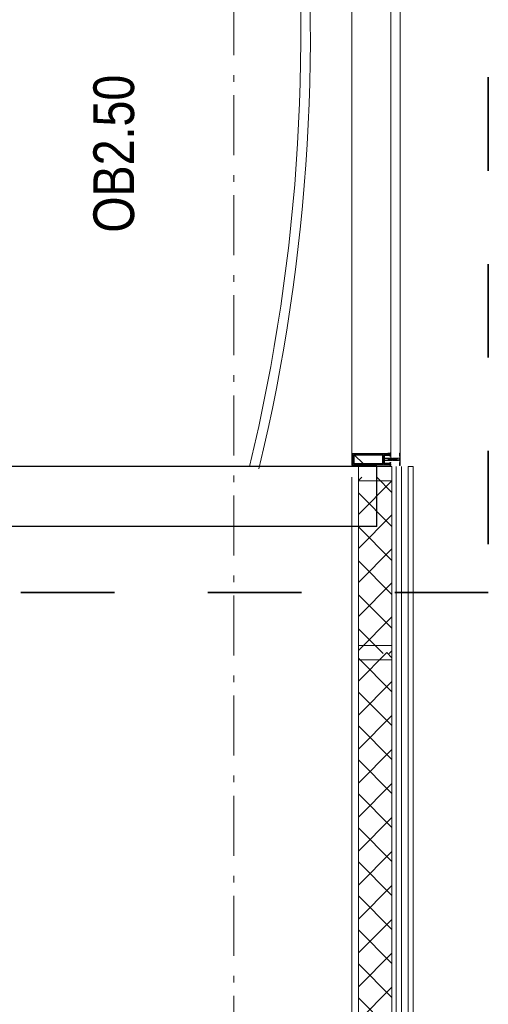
# Model space of a CAD drawing. Header units: millimetres. Extents: x -88840 to 85996, y -16279 to 104709.
# Tile 151 of 184: x 76309 to 78259, y 78476 to 82575. Entities that reach past the tile are written whole.
import ezdxf

# ---------------------------------------------------------------- set-up
doc = ezdxf.new("R2010")
doc.units = ezdxf.units.MM
doc.header["$LTSCALE"] = 400
for name, pattern in [('STYLE_06', [1.041641, 0.625, -0.208282, 0.069427, -0.138931]), ('STYLE_16', [0.177165, 0.11811, -0.059055]), ('STYLE_22', [1.944444, 0.972222, -0.972222])]:
    doc.linetypes.add(name, pattern=pattern)
for name, color, linetype, lineweight in [('Buitenkozijnen', 140, 'Continuous', 15), ('Fragmentaanduiding', 1, 'STYLE_22', 35), ('mat-beton (ihwg)', 5, 'Continuous', 25), ('mat-staal', 5, 'Continuous', 25), ('None', 7, 'Continuous', 9), ('Ruimtenummers', 5, 'Continuous', 25)]:
    doc.layers.add(name, color=color, linetype=linetype, lineweight=lineweight)
doc.styles.add('Arial Narrow', font='ARIALN.TTF', dxfattribs={"height": 222.25})

# ---------------------------------------------------------------- blocks, each defined once
blk = doc.blocks.new('*U309')
at = {"layer": 'None', "color": 140, "linetype": 'Continuous', "lineweight": 15}
for radius in [7670.6, 7710.6]:
    blk.add_arc((40415.7, -27117.3), radius, 256.46985, 276.77876, dxfattribs=at)
blk = doc.blocks.new('*U310')
at = {"layer": 'None', "color": 140, "linetype": 'Continuous', "lineweight": 15, "flags": 128}
blk.add_lwpolyline([(38621.1, -33575), (38621.1, -34575)], dxfattribs=at)
at = {"layer": 'None', "color": 7}
blk.add_blockref('*U309', (0, 0), dxfattribs=at)
blk = doc.blocks.new('*X665')
at = {"layer": 'None', "lineweight": 5}
for p, q in [((37842.8, -35130.6), (37945.9, -35027.5)), ((37947.3, -35167.5), (38087.3, -35027.5)), ((38088.8, -35167.5), (38228.8, -35027.5)), ((38230.2, -35167.5), (38370.2, -35027.5)), ((38371.6, -35167.5), (38511.6, -35027.5)), ((38513, -35167.5), (38576.4, -35104.1))]:
    blk.add_line(p, q, dxfattribs=at)
at = {"layer": 'None', "lineweight": 13}
for p, q in [((37855.5, -35027.5), (37995.5, -35167.5)), ((37996.9, -35027.5), (38136.9, -35167.5)), ((38138.3, -35027.5), (38278.3, -35167.5)), ((38279.7, -35027.5), (38419.7, -35167.5)), ((38421.1, -35027.5), (38561.1, -35167.5)), ((38562.5, -35027.5), (38576.4, -35041.4)), ((37842.8, -35156.2), (37854.1, -35167.5))]:
    blk.add_line(p, q, dxfattribs=at)
blk = doc.blocks.new('*U666')
at = {"layer": 'None', "color": 140, "lineweight": 15}
for p, q in [((37842.8, -35000), (38576.4, -35000)), ((37842.8, -35027.5), (38576.4, -35027.5)), ((37842.8, -35167.5), (38621.1, -35167.5)), ((37842.8, -35185.5), (38621.1, -35185.5)), ((37842.8, -35235), (38621.1, -35235)), ((38621.1, -35255), (38621.1, -35235)), ((37842.8, -35255), (38621.1, -35255))]:
    blk.add_line(p, q, dxfattribs=at)
at = {"layer": 'None', "color": 140, "linetype": 'Continuous', "lineweight": 15}
for p, q in [((37842.8, -35027.5), (38576.4, -35027.5)), ((37842.8, -35167.5), (38576.4, -35167.5))]:
    blk.add_line(p, q, dxfattribs=at)
at = {"layer": 'None', "color": 8, "linetype": 'Continuous', "lineweight": 5}
blk.add_line((37846.1, -35207.5), (38621.1, -35207.5), dxfattribs=at)
at = {"layer": 'None', "color": 140, "linetype": 'Continuous', "lineweight": 15}
blk.add_lwpolyline([(38621.1, -35027.5), (38621.1, -35167.5), (38561.1, -35167.5), (38561.1, -35027.5)], close=True, dxfattribs=at)
at = {"layer": 'None', "color": 140}
blk.add_blockref('*X665', (0, 0), dxfattribs=at)
blk = doc.blocks.new('*U668')
at = {"layer": 'None', "color": 140, "linetype": 'Continuous', "lineweight": 15}
blk.add_lwpolyline([(38621.1, -35002), (38626.1, -35002), (38626.1, -35014.5), (38621.1, -35014.5)], close=True, dxfattribs=at)
blk.add_open_spline([(38626.1, -35002), (38623.6, -35007), (38621.1, -35002)], degree=2, dxfattribs=at)
at = {"layer": 'None', "color": 43, "linetype": 'Continuous', "lineweight": 9}
blk.add_open_spline([(38622.3, -35008), (38622.9, -35007), (38623.6, -35007), (38624.2, -35007), (38624.8, -35008), (38625.4, -35009), (38625.7, -35010.8), (38626.1, -35012.5), (38626.1, -35016.5), (38625.7, -35018.2), (38625.4, -35020), (38624.8, -35021), (38624.2, -35022), (38623.6, -35022), (38622.9, -35022), (38622.3, -35021), (38621.7, -35020), (38621.4, -35018.2), (38621.1, -35016.5), (38621.1, -35012.5), (38621.4, -35010.8), (38621.7, -35009), (38622.3, -35008)], degree=2, knots=[0, 0, 0, 0.050228, 0.050228, 0.100454, 0.100454, 0.187421, 0.187421, 0.300233, 0.413046, 0.413046, 0.5, 0.5, 0.550228, 0.550228, 0.600454, 0.600454, 0.687421, 0.687421, 0.800233, 0.913046, 0.913046, 1, 1, 1], dxfattribs=at)
blk = doc.blocks.new('*U669')
at = {"layer": 'None', "color": 8, "lineweight": 5}
for p, q in [((38648.5, -35158), (38653.3, -35158.8)), ((38648.5, -35159.6), (38653.3, -35160.4)), ((38648.5, -35161.2), (38653.3, -35162)), ((38648.5, -35162.8), (38653.3, -35163.6)), ((38648.5, -35164.4), (38653.3, -35165.2)), ((38648.5, -35167.6), (38653.3, -35168.4)), ((38648.5, -35169.2), (38653.3, -35170)), ((38649.2, -35156.5), (38652.8, -35157.1)), ((38649.6, -35156.8), (38649.2, -35157.7)), ((38652.6, -35158), (38652.4, -35157.4)), ((38648.5, -35170.8), (38653.3, -35171.6)), ((38648.5, -35172.4), (38650.2, -35172.7)), ((38648.5, -35174), (38653.3, -35174.8)), ((38648.5, -35175.6), (38653.3, -35176.4)), ((38648.5, -35177.2), (38653.3, -35178)), ((38648.5, -35178.8), (38653.3, -35179.6)), ((38648.5, -35180.4), (38653.3, -35181.2)), ((38648.5, -35182), (38653.3, -35182.8)), ((38648.5, -35183.6), (38649, -35183.7)), ((38648.5, -35186.8), (38653.3, -35187.6)), ((38649, -35185.3), (38653.3, -35186)), ((38649.3, -35184.9), (38652.6, -35185.7)), ((38652.3, -35184.7), (38649.9, -35184.2)), ((38650.1, -35183.9), (38651.8, -35184.2)), ((38650.6, -35183.6), (38651.5, -35183.8))]:
    blk.add_line(p, q, dxfattribs=at)
at = {"layer": 'None', "color": 8, "linetype": 'Continuous', "lineweight": 5}
for p, q in [((38649.1, -35159.2), (38649.1, -35158.4)), ((38649.1, -35160.8), (38649.1, -35160)), ((38649.1, -35162.4), (38649.1, -35161.6)), ((38649.1, -35164), (38649.1, -35163.2)), ((38649.1, -35165.6), (38649.1, -35164.8)), ((38649.1, -35167.2), (38649.1, -35167.2)), ((38649.1, -35168.8), (38649.1, -35168)), ((38649.1, -35170.4), (38649.1, -35169.6)), ((38652.6, -35158.5), (38652.6, -35158)), ((38652.6, -35160.1), (38652.6, -35159.2)), ((38652.6, -35161.7), (38652.6, -35160.8)), ((38652.6, -35163.3), (38652.6, -35162.4)), ((38652.6, -35164.9), (38652.6, -35164)), ((38652.6, -35166.2), (38652.6, -35165.6)), ((38652.6, -35168.1), (38652.6, -35167.2)), ((38652.6, -35169.7), (38652.6, -35168.8)), ((38652.6, -35171.3), (38652.6, -35170.4)), ((38649.1, -35172), (38649.1, -35171.2)), ((38649.1, -35175.2), (38649.1, -35174.4)), ((38649.1, -35176.8), (38649.1, -35176)), ((38649.1, -35178.4), (38649.1, -35177.6)), ((38649.1, -35180), (38649.1, -35179.2)), ((38649.1, -35181.6), (38649.1, -35180.8)), ((38649.1, -35183.2), (38649.1, -35182.4)), ((38649.1, -35186.4), (38649.1, -35185.6)), ((38649.1, -35188), (38649.1, -35187.2)), ((38652.6, -35172.7), (38652.6, -35172)), ((38652.6, -35174.5), (38652.6, -35173.7)), ((38652.6, -35176.1), (38652.6, -35175.2)), ((38652.6, -35177.7), (38652.6, -35176.8)), ((38652.6, -35179.3), (38652.6, -35178.4)), ((38652.6, -35180.9), (38652.6, -35180)), ((38652.6, -35182.5), (38652.6, -35181.6)), ((38652.6, -35183.6), (38652.6, -35183.2)), ((38652.6, -35185.7), (38652.6, -35185.2)), ((38652.6, -35187.3), (38652.6, -35186.4)), ((38652.6, -35188.9), (38652.6, -35188))]:
    blk.add_line(p, q, dxfattribs=at)
at = {"layer": 'None', "color": 8, "lineweight": 5, "flags": 128}
for points in [[(38655.9, -35171.7), (38655.9, -35171.7, -0.414214), (38656.4, -35172.2), (38656.4, -35189.9), (38656.4, -35189.9, -0.414214), (38655.9, -35190.4), (38654.9, -35190.4), (38654.9, -35190.4, -0.414214), (38654.4, -35189.9), (38654.4, -35189.9, -0.414214), (38654.9, -35189.4), (38655.4, -35189.4), (38655.4, -35186.2), (38655.4, -35186.2, 0.414214), (38654.9, -35185.7), (38653.6, -35185.7), (38653.6, -35185.7, -0.221695), (38652.8, -35185.3), (38651.6, -35183.9), (38651.6, -35183.9, 0.466308), (38650.1, -35183.9), (38648.9, -35185.3), (38648.9, -35185.3, -0.221695), (38648.1, -35185.7), (38646.9, -35185.7), (38646.9, -35185.7, 0.414214), (38646.4, -35186.2), (38646.4, -35189.4), (38646.9, -35189.4), (38646.9, -35189.4, -0.414214), (38647.4, -35189.9), (38647.4, -35189.9, -0.414214), (38646.9, -35190.4), (38645.9, -35190.4), (38645.9, -35190.4, -0.414214), (38645.4, -35189.9), (38645.4, -35172.2), (38645.4, -35172.2, -0.414214), (38645.9, -35171.7), (38646.2, -35171.7), (38646.2, -35172.4), (38646.2, -35172.4, 0.414214), (38646.5, -35172.7), (38646.8, -35172.7), (38646.8, -35172.7, 0.414214), (38647.6, -35171.9), (38647.6, -35168), (38647.6, -35168, 0.414214), (38646.8, -35167.2), (38646.5, -35167.2), (38646.5, -35167.2, 0.414214), (38646.2, -35167.5), (38646.2, -35168.2), (38645.9, -35168.2), (38645.9, -35168.2, -0.414214), (38645.4, -35167.7), (38645.4, -35155), (38645.4, -35155, -0.351868), (38645.6, -35154.7), (38645.6, -35154.7, -0.351868), (38645.9, -35154.9), (38646.7, -35156.6), (38646.7, -35156.6, -0.314902), (38646.7, -35156.8), (38646.4, -35157.1), (38646.4, -35157.1, 0.198912), (38646.4, -35157.3), (38646.4, -35157.5), (38646.4, -35157.5, 0.198912), (38646.4, -35157.7), (38646.7, -35158), (38646.7, -35158, -0.414214), (38646.7, -35158.2), (38646.4, -35158.5), (38646.4, -35158.5, 0.198912), (38646.4, -35158.7), (38646.4, -35158.9), (38646.4, -35158.9, 0.198912), (38646.4, -35159.1), (38646.7, -35159.4), (38646.7, -35159.4, -0.414214), (38646.7, -35159.6), (38646.4, -35159.9), (38646.4, -35159.9, 0.198912), (38646.4, -35160.1), (38646.4, -35160.6), (38646.4, -35160.6, 0.087489), (38646.4, -35160.7), (38646.7, -35161.5), (38646.7, -35165.9), (38646.7, -35165.9, 0.414214), (38647, -35166.2), (38654.8, -35166.2), (38654.8, -35166.2, 0.414214), (38655.1, -35165.9), (38655.1, -35161.5), (38655.3, -35160.7), (38655.3, -35160.7, 0.087489), (38655.4, -35160.6), (38655.4, -35160.1), (38655.4, -35160.1, 0.198912), (38655.3, -35159.9), (38655, -35159.6), (38655, -35159.6, -0.414214), (38655, -35159.4), (38655.3, -35159.1), (38655.3, -35159.1, 0.198912), (38655.4, -35158.9), (38655.4, -35158.7), (38655.4, -35158.7, 0.198912), (38655.3, -35158.5), (38655, -35158.2), (38655, -35158.2, -0.414214), (38655, -35158), (38655.3, -35157.7), (38655.3, -35157.7, 0.198912), (38655.4, -35157.5), (38655.4, -35157.3), (38655.4, -35157.3, 0.198912), (38655.3, -35157.1), (38655, -35156.8), (38655, -35156.8, -0.314902), (38655, -35156.6), (38655.8, -35154.9), (38655.8, -35154.9, -0.351868), (38656.1, -35154.7), (38656.1, -35154.7, -0.351868), (38656.4, -35155), (38656.4, -35167.7), (38656.4, -35167.7, -0.414214), (38655.9, -35168.2), (38655.6, -35168.2), (38655.6, -35167.5), (38655.6, -35167.5, 0.414214), (38655.3, -35167.2), (38655, -35167.2), (38655, -35167.2, 0.414214), (38654.2, -35168), (38654.2, -35171.9), (38654.2, -35171.9, 0.414214), (38655, -35172.7), (38655.3, -35172.7), (38655.3, -35172.7, 0.414214), (38655.6, -35172.4), (38655.6, -35171.7)], [(38652.7, -35167.2), (38649.1, -35167.2), (38649.1, -35167.2, 0.414214), (38648.6, -35167.7), (38648.6, -35172.5), (38648.6, -35172.5, 0.414214), (38648.8, -35172.7), (38653, -35172.7), (38653, -35172.7, 0.414214), (38653.2, -35172.5), (38653.2, -35167.7), (38653.2, -35167.7, 0.414214), (38652.7, -35167.2, 0.414214)], [(38655.4, -35179.1, 0.414214), (38654.9, -35178.6), (38653.6, -35178.6), (38653.6, -35178.6, -0.414214), (38653.4, -35178.4), (38653.4, -35177.8), (38653.4, -35177.8, -0.414214), (38653.6, -35177.6), (38654.9, -35177.6), (38654.9, -35177.6, 0.414214), (38655.4, -35177.1), (38655.4, -35174.2), (38655.4, -35174.2, 0.414214), (38654.9, -35173.7), (38646.9, -35173.7), (38646.9, -35173.7, 0.414214), (38646.4, -35174.2), (38646.4, -35177.1), (38646.4, -35177.1, 0.414214), (38646.9, -35177.6), (38648.2, -35177.6), (38648.2, -35177.6, -0.414214), (38648.4, -35177.8), (38648.4, -35178.4), (38648.4, -35178.4, -0.414214), (38648.2, -35178.6), (38646.9, -35178.6), (38646.9, -35178.6, 0.414214), (38646.4, -35179.1), (38646.4, -35184.2), (38646.4, -35184.2, 0.414214), (38646.9, -35184.7), (38647.9, -35184.7), (38647.9, -35184.7, 0.221695), (38648.3, -35184.5), (38649.3, -35183.3), (38649.3, -35183.3, -0.466308), (38652.4, -35183.3), (38653.4, -35184.5), (38653.4, -35184.5, 0.221695), (38653.8, -35184.7), (38654.9, -35184.7), (38654.9, -35184.7, 0.414214), (38655.4, -35184.2), (38655.4, -35179.1)]]:
    blk.add_lwpolyline(points, format="xyb", close=True, dxfattribs=at)
for points in [[(38652.6, -35158.5), (38653.3, -35158.8), (38652.6, -35159.2), (38649.1, -35158.4), (38648.5, -35158), (38649.1, -35157.6)], [(38652.6, -35160.1), (38653.3, -35160.4), (38652.6, -35160.8), (38649.1, -35160), (38648.5, -35159.6), (38649.1, -35159.2)], [(38652.6, -35161.7), (38653.3, -35162), (38652.6, -35162.4), (38649.1, -35161.6), (38648.5, -35161.2), (38649.1, -35160.8)], [(38652.6, -35163.3), (38653.3, -35163.6), (38652.6, -35164), (38649.1, -35163.2), (38648.5, -35162.8), (38649.1, -35162.4)], [(38652.6, -35164.9), (38653.3, -35165.2), (38652.6, -35165.6), (38649.1, -35164.8), (38648.5, -35164.4), (38649.1, -35164)], [(38652.6, -35168.1), (38653.3, -35168.4), (38652.6, -35168.8), (38649.1, -35168), (38648.5, -35167.6), (38649.1, -35167.2)], [(38652.6, -35169.7), (38653.3, -35170), (38652.6, -35170.4), (38649.1, -35169.6), (38648.5, -35169.2), (38649.1, -35168.8)], [(38652.6, -35171.3), (38653.3, -35171.6), (38652.6, -35172), (38649.1, -35171.2), (38648.5, -35170.8), (38649.1, -35170.4)], [(38652.4, -35157.4), (38652.8, -35157.1), (38652.1, -35156.8), (38649.8, -35156.2), (38649.2, -35156.5), (38649.6, -35156.8)], [(38652.6, -35174.5), (38653.3, -35174.8), (38652.6, -35175.2), (38649.1, -35174.4), (38648.5, -35174), (38649.1, -35173.6)], [(38652.6, -35176.1), (38653.3, -35176.4), (38652.6, -35176.8), (38649.1, -35176), (38648.5, -35175.6), (38649.1, -35175.2)], [(38652.6, -35177.7), (38653.3, -35178), (38652.6, -35178.4), (38649.1, -35177.6), (38648.5, -35177.2), (38649.1, -35176.8)], [(38652.6, -35179.3), (38653.3, -35179.6), (38652.6, -35180), (38649.1, -35179.2), (38648.5, -35178.8), (38649.1, -35178.4)], [(38652.6, -35180.9), (38653.3, -35181.2), (38652.6, -35181.6), (38649.1, -35180.8), (38648.5, -35180.4), (38649.1, -35180)], [(38652.6, -35187.3), (38653.3, -35187.6), (38652.6, -35188), (38649.1, -35187.2), (38648.5, -35186.8), (38649.1, -35186.4)]]:
    blk.add_lwpolyline(points, close=True, dxfattribs=at)
for points in [[(38648.5, -35166), (38649.1, -35165.6), (38650.9, -35166.1)], [(38652.1, -35156.8), (38650.9, -35153.7), (38649.8, -35156.2)], [(38649, -35172.7), (38648.5, -35172.4), (38649.1, -35172), (38650.9, -35172.5)], [(38650.3, -35182.6), (38649.1, -35182.4), (38648.5, -35182), (38649.1, -35181.6), (38652.6, -35182.5)], [(38648.9, -35183.8), (38648.5, -35183.6), (38649.1, -35183.2), (38649.3, -35183.3)], [(38652.6, -35185.7), (38653.3, -35186), (38652.6, -35186.4), (38649.1, -35185.6), (38648.8, -35185.4)], [(38652.6, -35182.5), (38653.3, -35182.8), (38652.6, -35183.2), (38652.2, -35183.1)]]:
    blk.add_lwpolyline(points, dxfattribs=at)
blk = doc.blocks.new('*U670')
at = {"layer": 'None', "color": 8, "lineweight": 5, "flags": 128}
for points in [[(38637.4, -35200.2), (38637.4, -35199.3), (38636.4, -35198.5), (38636.4, -35198.5, 0.36397), (38636, -35198.5), (38636, -35198.5), (38635.5, -35198.9), (38635.5, -35198.9, -0.36397), (38635.1, -35198.9), (38635.1, -35198.9), (38634.6, -35198.5), (38634.6, -35198.5, 0.36397), (38634.2, -35198.5), (38634.2, -35198.5), (38633.7, -35198.9), (38633.7, -35198.9, -0.36397), (38633.3, -35198.9), (38633.3, -35198.9), (38632.8, -35198.5), (38632.8, -35198.5, 0.36397), (38632.4, -35198.5), (38632.4, -35198.5), (38631.9, -35198.9), (38631.9, -35198.9, -0.36397), (38631.5, -35198.9), (38631.5, -35198.9), (38631, -35198.5), (38631, -35198.5, 0.36397), (38630.6, -35198.5), (38630.6, -35198.5), (38630.1, -35198.9), (38630.1, -35198.9, -0.36397), (38629.7, -35198.9), (38629.7, -35198.9), (38629.2, -35198.5), (38629.2, -35198.5, 0.36397), (38628.8, -35198.5), (38628.8, -35198.5), (38628.5, -35198.7), (38627.6, -35198.7), (38627.4, -35198.5), (38627.4, -35198.5, 0.36397), (38627, -35198.5), (38627, -35198.5), (38626.7, -35198.7), (38626.4, -35198.7), (38626.4, -35198.7, -0.267949), (38626.1, -35198.5), (38626.1, -35198.5), (38625.9, -35198.2), (38625.9, -35198.2, 0.339454), (38625.6, -35198.1), (38625.6, -35198.1, 0.339454), (38625.4, -35198.4), (38625.4, -35198.4), (38625.4, -35201.8), (38625.4, -35201.8, 0.414214), (38625.7, -35202.1), (38625.7, -35202.1), (38626.6, -35202.1), (38626.6, -35202.1, 0.414214), (38626.9, -35201.8), (38626.9, -35201.8), (38626.9, -35200.1), (38626.9, -35200.1, 0.236068), (38626.7, -35199.9), (38626.7, -35199.9), (38626.7, -35199.9, -0.548276), (38626.8, -35199.6), (38626.8, -35199.6, -0.548276), (38627, -35199.8), (38627, -35199.8), (38627, -35199.8, 0.250388), (38627.3, -35199.7), (38627.3, -35199.7), (38628.1, -35199.7), (38628.1, -35199.7, -0.414214), (38628.4, -35200), (38628.4, -35200), (38628.4, -35200.7), (38628.4, -35200.7, 0.414214), (38628.7, -35201), (38628.7, -35201), (38628.8, -35201), (38628.8, -35201, 0.131652), (38629.1, -35200.9), (38629.1, -35200.9), (38630.4, -35200.2), (38637.4, -35200.2)], [(38656.8, -35198.1), (38656.8, -35198.1, 0.388879), (38659.5, -35200.6), (38659.5, -35200.6), (38671.3, -35200.6), (38672.5, -35201.3), (38673.8, -35201.3), (38673.8, -35200.1), (38674.7, -35200.1), (38674.7, -35202.2), (38627.1, -35202.2), (38627.1, -35200.1), (38628, -35200.1), (38628, -35201.3), (38629.2, -35201.3), (38630.4, -35200.6), (38642.2, -35200.6), (38642.2, -35200.6, 0.388879), (38644.9, -35198.1), (38644.9, -35198.1), (38645.5, -35190.6), (38648.4, -35190.6), (38648.4, -35188.6), (38653.4, -35188.6), (38653.4, -35190.6), (38656.2, -35190.6), (38656.8, -35198.1)], [(38664.4, -35200.2), (38664.4, -35199.3), (38665.4, -35198.5), (38665.4, -35198.5, -0.36397), (38665.8, -35198.5), (38665.8, -35198.5), (38666.3, -35198.9), (38666.3, -35198.9, 0.36397), (38666.7, -35198.9), (38666.7, -35198.9), (38667.2, -35198.5), (38667.2, -35198.5, -0.36397), (38667.6, -35198.5), (38667.6, -35198.5), (38668.1, -35198.9), (38668.1, -35198.9, 0.36397), (38668.5, -35198.9), (38668.5, -35198.9), (38669, -35198.5), (38669, -35198.5, -0.36397), (38669.4, -35198.5), (38669.4, -35198.5), (38669.9, -35198.9), (38669.9, -35198.9, 0.36397), (38670.3, -35198.9), (38670.3, -35198.9), (38670.8, -35198.5), (38670.8, -35198.5, -0.36397), (38671.2, -35198.5), (38671.2, -35198.5), (38671.7, -35198.9), (38671.7, -35198.9, 0.36397), (38672.1, -35198.9), (38672.1, -35198.9), (38672.6, -35198.5), (38672.6, -35198.5, -0.36397), (38673, -35198.5), (38673, -35198.5), (38673.2, -35198.7), (38674.1, -35198.7), (38674.4, -35198.5), (38674.4, -35198.5, -0.36397), (38674.8, -35198.5), (38674.8, -35198.5), (38675, -35198.7), (38675.4, -35198.7), (38675.4, -35198.7, 0.267949), (38675.6, -35198.5), (38675.6, -35198.5), (38675.8, -35198.2), (38675.8, -35198.2, -0.339454), (38676.1, -35198.1), (38676.1, -35198.1, -0.339454), (38676.4, -35198.4), (38676.4, -35198.4), (38676.4, -35201.8), (38676.4, -35201.8, -0.414214), (38676.1, -35202.1), (38676.1, -35202.1), (38675.2, -35202.1), (38675.2, -35202.1, -0.414214), (38674.9, -35201.8), (38674.9, -35201.8), (38674.9, -35200.1), (38674.9, -35200.1, -0.236068), (38675, -35199.9), (38675, -35199.9), (38675, -35199.9, 0.548276), (38674.9, -35199.6), (38674.9, -35199.6, 0.548276), (38674.7, -35199.8), (38674.7, -35199.8), (38674.7, -35199.8, -0.250388), (38674.5, -35199.7), (38674.5, -35199.7), (38673.7, -35199.7), (38673.7, -35199.7, 0.414214), (38673.4, -35200), (38673.4, -35200), (38673.4, -35200.7), (38673.4, -35200.7, -0.414214), (38673.1, -35201), (38673.1, -35201), (38672.9, -35201), (38672.9, -35201, -0.131652), (38672.6, -35200.9), (38672.6, -35200.9), (38671.4, -35200.2), (38664.4, -35200.2)]]:
    blk.add_lwpolyline(points, format="xyb", close=True, dxfattribs=at)
blk = doc.blocks.new('*U671')
at = {"layer": 'None', "color": 8, "linetype": 'STYLE_16', "lineweight": 5}
for p, q in [((38648.6, -35197.5), (38650.9, -35196.9)), ((38648.6, -35199.1), (38648.6, -35197.5)), ((38649.4, -35199.3), (38649.4, -35197.4)), ((38649.9, -35199.4), (38649.9, -35197.5)), ((38653.1, -35197.5), (38650.9, -35196.9)), ((38651.9, -35199.4), (38651.9, -35197.5)), ((38652.4, -35199.3), (38652.4, -35197.4)), ((38653.1, -35199.1), (38653.1, -35197.5))]:
    blk.add_line(p, q, dxfattribs=at)
at = {"layer": 'None', "color": 8, "lineweight": 5, "flags": 128}
blk.add_lwpolyline([(38650.9, -35199.5), (38650.9, -35199.5, 0.163834), (38655.2, -35198), (38655.2, -35198), (38655.2, -35198, 0.234469), (38655.6, -35197.2), (38655.6, -35197.2), (38655.6, -35196), (38646.1, -35196), (38646.1, -35197.2), (38646.1, -35197.2, 0.234469), (38646.5, -35198), (38646.5, -35198), (38646.5, -35198, 0.163834), (38650.9, -35199.5)], format="xyb", close=True, dxfattribs=at)
at = {"layer": 'None', "color": 8, "linetype": 'STYLE_16', "lineweight": 5}
for centre, radius, start, end in [((38649.2, -35200.8), 3.38, 79.3357, 100.6643), ((38650.9, -35205.6), 8.16, 82.9585, 97.0415), ((38650.9, -35202.8), 3.5, 73.4149, 106.5851), ((38652.5, -35200.8), 3.38, 79.3357, 100.6643)]:
    blk.add_arc(centre, radius, start, end, dxfattribs=at)
blk = doc.blocks.new('*U672')
at = {"layer": 'None', "color": 140, "linetype": 'Continuous', "lineweight": 15}
blk.add_lwpolyline([(38621.1, -35078), (38626.1, -35078), (38626.1, -35090.5), (38621.1, -35090.5)], close=True, dxfattribs=at)
blk.add_open_spline([(38626.1, -35078), (38623.6, -35083), (38621.1, -35078)], degree=2, dxfattribs=at)
at = {"layer": 'None', "color": 43, "linetype": 'Continuous', "lineweight": 9}
blk.add_open_spline([(38622.3, -35084), (38622.9, -35083), (38623.6, -35083), (38624.2, -35083), (38624.8, -35084), (38625.4, -35085), (38625.7, -35086.8), (38626.1, -35088.5), (38626.1, -35092.5), (38625.7, -35094.2), (38625.4, -35096), (38624.8, -35097), (38624.2, -35098), (38623.6, -35098), (38622.9, -35098), (38622.3, -35097), (38621.7, -35096), (38621.4, -35094.2), (38621.1, -35092.5), (38621.1, -35088.5), (38621.4, -35086.8), (38621.7, -35085), (38622.3, -35084)], degree=2, knots=[0, 0, 0, 0.050228, 0.050228, 0.100454, 0.100454, 0.187421, 0.187421, 0.300233, 0.413046, 0.413046, 0.5, 0.5, 0.550228, 0.550228, 0.600454, 0.600454, 0.687421, 0.687421, 0.800233, 0.913046, 0.913046, 1, 1, 1], dxfattribs=at)
blk = doc.blocks.new('*X673')
at = {"layer": 'None', "lineweight": 25}
blk.add_line((38631.6, -35049), (38670.1, -35010.5), dxfattribs=at)
blk = doc.blocks.new('*U677')
at = {"layer": 'mat-staal', "color": 43, "lineweight": 9}
blk.add_lwpolyline([(38631.6, -35007.8), (38670.1, -35007.8), (38670.1, -35130), (38631.6, -35130)], close=True, dxfattribs=at)
at = {"layer": 'None', "color": 8, "lineweight": 5, "flags": 128}
for points in [[(38626.1, -35000), (38675.7, -35000), (38675.7, -35150), (38672.8, -35150), (38672.8, -35145.4), (38673.3, -35145.4), (38673.3, -35144), (38672.8, -35144), (38672.8, -35142.1), (38672.6, -35141.9), (38672.6, -35137.7), (38672.6, -35137.7, 0.414214), (38670.9, -35136), (38670.9, -35136, 0.414214), (38669.2, -35137.7), (38669.2, -35141.9), (38668.9, -35142.1), (38668.9, -35144), (38668.4, -35144), (38668.4, -35145.4), (38668.9, -35145.4), (38668.9, -35150), (38667.1, -35150), (38667.1, -35137.2), (38667.1, -35137.2, 0.414214), (38665.9, -35136), (38657.4, -35136), (38657.4, -35136, 0.414214), (38656.2, -35137.2), (38656.2, -35154.2), (38654.8, -35154.2), (38654.8, -35157), (38655.2, -35157.4), (38654.8, -35157.8), (38654.8, -35158.4), (38655.2, -35158.8), (38654.8, -35159.2), (38654.8, -35159.8), (38655.2, -35160.2), (38654.8, -35161.2), (38654.8, -35166), (38653.1, -35166), (38653.1, -35155.2), (38653.1, -35155.2, 0.414214), (38650.9, -35153), (38650.9, -35153, 0.414214), (38648.7, -35155.2), (38648.7, -35166), (38647, -35166), (38647, -35161.2), (38646.6, -35160.2), (38647, -35159.8), (38647, -35159.2), (38646.6, -35158.8), (38647, -35158.4), (38647, -35157.8), (38646.6, -35157.4), (38647, -35157), (38647, -35154.2), (38645.6, -35154.2), (38645.6, -35137.2), (38645.6, -35137.2, 0.414214), (38644.4, -35136), (38635.9, -35136), (38635.9, -35136, 0.414214), (38634.7, -35137.2), (38634.7, -35150), (38632.8, -35150), (38632.8, -35145.4), (38633.3, -35145.4), (38633.3, -35144), (38632.8, -35144), (38632.8, -35142.1), (38632.6, -35141.9), (38632.6, -35137.7), (38632.6, -35137.7, 0.414214), (38630.9, -35136), (38630.9, -35136, 0.414214), (38629.2, -35137.7), (38629.2, -35141.9), (38628.9, -35142.1), (38628.9, -35144), (38628.4, -35144), (38628.4, -35145.4), (38628.9, -35145.4), (38628.9, -35150), (38626.1, -35150)], [(38636, -35162.2), (38636, -35162.2, 0.390793), (38637.6, -35160.9), (38637.6, -35160.9, 0.390793), (38636.4, -35159.2), (38636.4, -35159.2, -0.352623), (38634.9, -35157.3), (38634.9, -35150.5), (38634.9, -35150.5, 0.414214), (38634.6, -35150.2), (38633.3, -35150.2), (38632.8, -35150.4), (38632.8, -35150.4, -0.520293), (38632.5, -35150.2), (38632.5, -35147.5), (38632.7, -35147.4), (38632.7, -35145.4), (38632.7, -35145.4, -0.577863), (38632.7, -35145.1), (38632.8, -35145.1), (38632.8, -35145.1, 0.366605), (38633.1, -35144.9), (38633.1, -35144.9, 0.366605), (38632.9, -35144.5), (38632.9, -35144.5, -0.130834), (38631.6, -35143.5), (38631.6, -35143.5, 0.439074), (38630.1, -35143.5), (38630.1, -35143.5, -0.133252), (38628.8, -35144.5), (38628.8, -35144.5, 0.366605), (38628.6, -35144.9), (38628.6, -35144.9, 0.366605), (38628.9, -35145.1), (38629, -35145.1), (38629, -35145.1, -0.577455), (38629.1, -35145.4), (38629.1, -35147.4), (38629.2, -35147.5), (38629.2, -35150.2), (38629.2, -35150.2, -0.52048), (38628.9, -35150.4), (38628.4, -35150.2), (38626.2, -35150.2), (38626.2, -35150.2, 0.414214), (38625.9, -35150.5), (38625.9, -35158.3), (38625.9, -35158.3, -0.255976), (38624.9, -35160), (38624.9, -35160, 0.749676), (38625.6, -35162.2), (38629.7, -35162.2), (38629.7, -35162.2, 0.414214), (38631.7, -35160.2), (38631.7, -35160.2, -0.402808), (38632.1, -35159.7), (38632.1, -35159.7, -0.402808), (38632.7, -35160.2), (38632.7, -35160.2, 0.233259), (38632.9, -35160.5), (38636.2, -35161), (38636.2, -35161, -0.419014), (38636.3, -35161.1), (38636.3, -35161.1, -0.419014), (38636.2, -35161.2), (38634.9, -35161.2), (38634.9, -35161.2, 0.414214), (38634.4, -35161.7), (38634.4, -35161.7, 0.414214), (38634.9, -35162.2)], [(38630.1, -35159.2), (38630.1, -35159.2, -0.552342), (38630.7, -35160.4), (38630.7, -35160.4, -0.263556), (38629, -35161.4), (38625.5, -35161.4), (38625.5, -35161.4, -0.437017), (38625.2, -35161.1), (38625.2, -35161.1, -0.437017), (38625.5, -35160.8), (38625.5, -35160.8, 0.396568), (38627.2, -35159.5), (38627.2, -35159.5, -0.418874), (38627.7, -35159)], [(38627.9, -35153.2), (38627.9, -35153.2, -0.414214), (38628.7, -35152.4), (38628.7, -35152.4, -0.414214), (38629.6, -35153.2), (38629.6, -35156.1), (38629.6, -35156.1, -0.414214), (38628.7, -35157), (38628.7, -35157, -0.414214), (38627.9, -35156.1)], [(38629.9, -35145.2, -0.29188), (38630.1, -35144.7), (38630.6, -35144.3), (38630.6, -35144.3, -0.344328), (38631.2, -35144.3), (38631.7, -35144.7), (38631.7, -35144.7, -0.29188), (38631.8, -35145.2), (38631.4, -35146.9), (38631.4, -35146.9, -0.348796), (38630.9, -35147.4), (38630.9, -35147.4, -0.348796), (38630.3, -35146.9), (38629.9, -35145.2)], [(38632, -35157, -0.414214), (38631.2, -35156.1), (38631.2, -35153.2), (38631.2, -35153.2, -0.414214), (38632, -35152.4), (38632, -35152.4, -0.414214), (38632.9, -35153.2), (38632.9, -35156.1), (38632.9, -35156.1, -0.414214), (38632, -35157)], [(38665.7, -35162.2), (38665.7, -35162.2, -0.390793), (38664.1, -35160.9), (38664.1, -35160.9, -0.390793), (38665.3, -35159.2), (38665.3, -35159.2, 0.352623), (38666.9, -35157.3), (38666.9, -35150.5), (38666.9, -35150.5, -0.414214), (38667.2, -35150.2), (38668.4, -35150.2), (38668.9, -35150.4), (38668.9, -35150.4, 0.520293), (38669.2, -35150.2), (38669.2, -35147.5), (38669.1, -35147.4), (38669.1, -35145.4), (38669.1, -35145.4, 0.577863), (38669, -35145.1), (38668.9, -35145.1), (38668.9, -35145.1, -0.366605), (38668.6, -35144.9), (38668.6, -35144.9, -0.366605), (38668.8, -35144.5), (38668.8, -35144.5, 0.130834), (38670.1, -35143.5), (38670.1, -35143.5, -0.439074), (38671.6, -35143.5), (38671.6, -35143.5, 0.133252), (38672.9, -35144.5), (38672.9, -35144.5, -0.366605), (38673.1, -35144.9), (38673.1, -35144.9, -0.366605), (38672.8, -35145.1), (38672.7, -35145.1), (38672.7, -35145.1, 0.577455), (38672.7, -35145.4), (38672.7, -35147.4), (38672.5, -35147.5), (38672.5, -35150.2), (38672.5, -35150.2, 0.52048), (38672.8, -35150.4), (38673.3, -35150.2), (38675.6, -35150.2), (38675.6, -35150.2, -0.414214), (38675.9, -35150.5), (38675.9, -35158.3), (38675.9, -35158.3, 0.255976), (38676.8, -35160), (38676.8, -35160, -0.749676), (38676.1, -35162.2), (38672.1, -35162.2), (38672.1, -35162.2, -0.414214), (38670.1, -35160.2), (38670.1, -35160.2, 0.402808), (38669.6, -35159.7), (38669.6, -35159.7, 0.402808), (38669.1, -35160.2), (38669.1, -35160.2, -0.233259), (38668.8, -35160.5), (38665.5, -35161), (38665.5, -35161, 0.419014), (38665.4, -35161.1), (38665.4, -35161.1, 0.419014), (38665.5, -35161.2), (38666.8, -35161.2), (38666.8, -35161.2, -0.414214), (38667.3, -35161.7), (38667.3, -35161.7, -0.414214), (38666.8, -35162.2)], [(38669.7, -35157, 0.414214), (38670.6, -35156.1), (38670.6, -35153.2), (38670.6, -35153.2, 0.414214), (38669.7, -35152.4), (38669.7, -35152.4, 0.414214), (38668.9, -35153.2), (38668.9, -35156.1), (38668.9, -35156.1, 0.414214), (38669.7, -35157)], [(38671.8, -35145.2, 0.29188), (38671.7, -35144.7), (38671.2, -35144.3), (38671.2, -35144.3, 0.344328), (38670.6, -35144.3), (38670.1, -35144.7), (38670.1, -35144.7, 0.29188), (38669.9, -35145.2), (38670.3, -35146.9), (38670.3, -35146.9, 0.348796), (38670.9, -35147.4), (38670.9, -35147.4, 0.348796), (38671.4, -35146.9), (38671.8, -35145.2)], [(38671.6, -35159.2), (38671.6, -35159.2, 0.552342), (38671, -35160.4), (38671, -35160.4, 0.263556), (38672.7, -35161.4), (38676.2, -35161.4), (38676.2, -35161.4, 0.437017), (38676.5, -35161.1), (38676.5, -35161.1, 0.437017), (38676.2, -35160.8), (38676.2, -35160.8, -0.396568), (38674.5, -35159.5), (38674.5, -35159.5, 0.418874), (38674, -35159)], [(38673.9, -35153.2), (38673.9, -35153.2, 0.414214), (38673, -35152.4), (38673, -35152.4, 0.414214), (38672.2, -35153.2), (38672.2, -35156.1), (38672.2, -35156.1, 0.414214), (38673, -35157), (38673, -35157, 0.414214), (38673.9, -35156.1)]]:
    blk.add_lwpolyline(points, format="xyb", close=True, dxfattribs=at)
for points in [[(38628, -35134.2), (38673.8, -35134.2), (38673.8, -35003.8), (38628, -35003.8)], [(38654.9, -35136), (38646.9, -35136), (38646.9, -35151.7), (38654.9, -35151.7)]]:
    blk.add_lwpolyline(points, close=True, dxfattribs=at)
at = {"layer": 'None', "color": 43, "linetype": 'Continuous', "lineweight": 9}
blk.add_lwpolyline([(38634.1, -35010.2), (38667.6, -35010.2), (38667.6, -35127.5), (38634.1, -35127.5)], close=True, dxfattribs=at)
at = {"layer": 'mat-staal', "color": 43}
blk.add_blockref('*X673', (0, 0), dxfattribs=at)
at = {"layer": 'None', "color": 7}
for name in ['*U668', '*U672', '*U669', '*U670', '*U671']:
    blk.add_blockref(name, (0, 0), dxfattribs=at)
blk = doc.blocks.new('*U678')
at = {"layer": 'Buitenkozijnen', "color": 43, "linetype": 'Continuous', "lineweight": 9}
blk.add_line((38641.1, -35000), (41346.1, -35000), dxfattribs=at)
at = {"layer": 'Buitenkozijnen', "color": 140, "linetype": 'Continuous', "lineweight": 15}
for p, q in [((38646.1, -35162.2), (41288.9, -35162.2)), ((38646.1, -35202.2), (41288.9, -35202.2))]:
    blk.add_line(p, q, dxfattribs=at)
at = {"layer": 'None', "color": 7}
for name in ['*U666', '*U677']:
    blk.add_blockref(name, (0, 0), dxfattribs=at)
blk = doc.blocks.new('*X344')
at = {"layer": 'None', "lineweight": 5}
for p, q in [((22.5, -118.9), (141.4, 0)), ((22.5, -260.3), (162.5, -120.3)), ((22.5, -401.8), (162.5, -261.8)), ((22.5, -543.2), (162.5, -403.2)), ((22.5, -684.6), (162.5, -544.6)), ((22.5, -826), (162.5, -686)), ((22.5, -967.4), (162.5, -827.4)), ((22.5, -1108.9), (162.5, -968.9)), ((22.5, -1250.3), (162.5, -1110.3)), ((22.5, -1391.7), (162.5, -1251.7)), ((22.5, -1533.1), (162.5, -1393.1)), ((22.5, -1674.6), (162.5, -1534.6)), ((38.5, -1800), (162.5, -1676))]:
    blk.add_line(p, q, dxfattribs=at)
at = {"layer": 'None', "lineweight": 13}
for p, q in [((141.4, 0), (162.5, -21.1)), ((22.5, -22.5), (162.5, -162.5)), ((22.5, -163.9), (162.5, -303.9)), ((22.5, -305.3), (162.5, -445.3)), ((22.5, -446.7), (162.5, -586.7)), ((22.5, -588.1), (162.5, -728.1)), ((22.5, -729.5), (162.5, -869.5)), ((22.5, -870.9), (162.5, -1010.9)), ((22.5, -1012.3), (162.5, -1152.3)), ((22.5, -1153.7), (162.5, -1293.7)), ((22.5, -1295.1), (162.5, -1435.1)), ((22.5, -1436.5), (162.5, -1576.5)), ((22.5, -1577.9), (162.5, -1717.9)), ((22.5, -1719.3), (103.2, -1800))]:
    blk.add_line(p, q, dxfattribs=at)
blk = doc.blocks.new('HoutSkeletBouw element 1800mm (2D)')
at = {"layer": 'None', "color": 140, "lineweight": 15}
for p, q in [((-5, -1800), (-5, 0)), ((22.5, -1800), (22.5, 0)), ((162.5, -1800), (162.5, 0)), ((180.5, -1800), (180.5, 0)), ((230, -1800), (230, 0)), ((250, -1800), (250, 0))]:
    blk.add_line(p, q, dxfattribs=at)
at = {"layer": 'None', "color": 140, "linetype": 'Continuous', "lineweight": 15}
for p, q in [((22.5, -1800), (22.5, 0)), ((162.5, -1800), (162.5, 0))]:
    blk.add_line(p, q, dxfattribs=at)
at = {"layer": 'None', "color": 8, "linetype": 'Continuous', "lineweight": 5}
blk.add_line((202.5, 0), (202.5, -1800), dxfattribs=at)
at = {"layer": 'None', "color": 140, "linetype": 'Continuous', "lineweight": 15}
blk.add_lwpolyline([(22.5, 30), (162.5, 30), (162.5, -30), (22.5, -30)], close=True, dxfattribs=at)
at = {"layer": 'None', "color": 140}
blk.add_blockref('*X344', (0, 0), dxfattribs=at)
blk = doc.blocks.new('*U842')
at = {"layer": 'mat-beton (ihwg)', "lineweight": 25}
for p, q in [((38371.1, -35105), (38371.1, -28810)), ((38621.1, -35105), (38621.1, -28810)), ((38371.1, -35105), (38621.1, -35105))]:
    blk.add_line(p, q, dxfattribs=at)

msp = doc.modelspace()

# ---------------------------------------------------------------- linework, layer by layer
at = {"layer": 'Fragmentaanduiding', "lineweight": 35}
msp.add_lwpolyline([(71058.51711, 80191.04674), (71058.51711, 83891.04674), (78258.51711, 83891.04674), (78258.51711, 80191.04674)], close=True, dxfattribs=at)
at = {"layer": 'None', "color": 43, "linetype": 'STYLE_06', "lineweight": 9}
msp.add_line((77200.2844, 104343.98738), (77200.2844, 70624.08674), dxfattribs=at)

# ---------------------------------------------------------------- block references
at = {"layer": 'mat-beton (ihwg)', "rotation": 90}
msp.add_blockref('*U842', (42690.2844, 42093.98738), dxfattribs=at)
at = {"layer": 'None', "color": 7, "rotation": 90}
for name in ['*U678', '*U310']:
    msp.add_blockref(name, (42690.2844, 42093.98738), dxfattribs=at)
at = {"layer": 'None', "color": 7}
msp.add_blockref('HoutSkeletBouw element 1800mm (2D)', (77695.2844, 79940.04674), dxfattribs=at)

# ---------------------------------------------------------------- texts
at = {"layer": 'Ruimtenummers', "insert": (76615.40107, 81688.31227), "char_height": 169.333333, "attachment_point": 1, "rotation": 90, "style": 'Arial Narrow'}
msp.add_mtext('OB2.50', dxfattribs=at)

doc.saveas('drawing.dxf')
